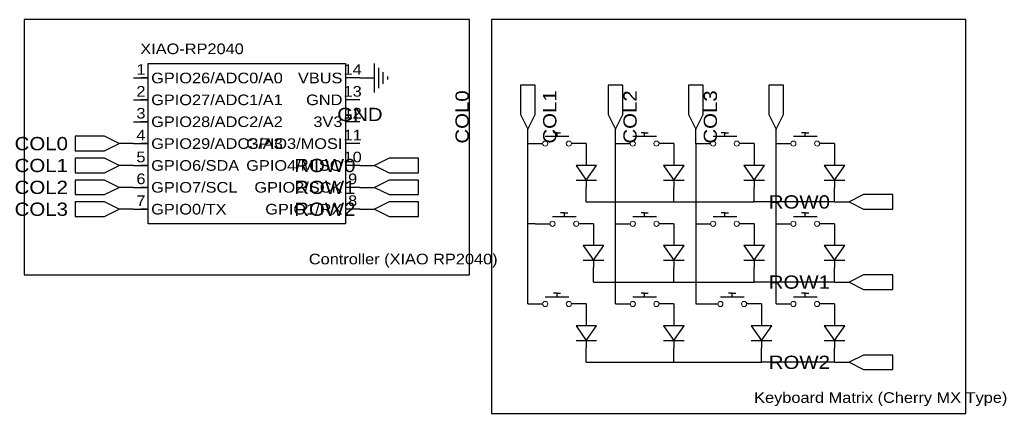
# Model space of a CAD drawing. Header units: millimetres. Extents: x 7 to 178, y 72 to 141.
import ezdxf
from ezdxf.enums import TextEntityAlignment as Align

# ---------------------------------------------------------------- set-up
doc = ezdxf.new("R2010")
doc.units = ezdxf.units.MM
doc.header["$MEASUREMENT"] = 0
doc.styles.get("Standard").update_dxf_attribs({"font": 'arial.ttf'})

msp = doc.modelspace()

# ---------------------------------------------------------------- linework, layer by layer
at = {"color": 1, "true_color": 0x000000}
for points in [[(7.62, 140.97), (7.62, 96.52), (85.09, 96.52), (85.09, 140.97)], [(88.9, 140.97), (88.9, 72.39), (171.45, 72.39), (171.45, 140.97)]]:
    msp.add_lwpolyline(points, close=True, dxfattribs=at)
at = {"color": 1, "true_color": 0xa00000}
for points in [[(29.21, 130.81), (29.21, 133.35)], [(29.21, 133.35), (63.5, 133.35)], [(63.5, 133.35), (63.5, 130.81)], [(68.58, 128.27), (68.58, 133.35)], [(69.34, 129.03), (69.34, 132.59)], [(29.21, 130.81), (27.94, 130.81)], [(29.21, 127), (29.21, 130.81)], [(63.5, 130.81), (63.5, 127)], [(64.77, 130.81), (63.5, 130.81)], [(70.1, 129.79), (70.1, 131.83)], [(70.87, 130.56), (70.87, 131.06)], [(29.21, 127), (27.94, 127)], [(29.21, 123.19), (29.21, 127)], [(63.5, 127), (63.5, 123.19)], [(64.77, 127), (63.5, 127)], [(29.21, 123.19), (27.94, 123.19)], [(29.21, 119.38), (29.21, 123.19)], [(63.5, 123.19), (63.5, 105.41)], [(64.77, 123.19), (63.5, 123.19)], [(98.27, 120.65), (100.33, 120.65)], [(100.33, 121.28), (99.69, 121.28)], [(100.33, 120.65), (100.33, 121.28)], [(100.33, 121.28), (100.96, 121.28)], [(100.33, 120.65), (102.39, 120.65)], [(113.51, 120.65), (115.57, 120.65)], [(115.57, 121.28), (114.94, 121.28)], [(115.57, 120.65), (115.57, 121.28)], [(115.57, 121.28), (116.21, 121.28)], [(115.57, 120.65), (117.63, 120.65)], [(127.48, 120.65), (129.54, 120.65)], [(129.54, 121.28), (128.9, 121.28)], [(129.54, 120.65), (129.54, 121.28)], [(129.54, 121.28), (130.17, 121.28)], [(129.54, 120.65), (131.6, 120.65)], [(141.45, 120.65), (143.51, 120.65)], [(143.51, 121.28), (142.87, 121.28)], [(143.51, 120.65), (143.51, 121.28)], [(143.51, 121.28), (144.14, 121.28)], [(143.51, 120.65), (145.57, 120.65)], [(29.21, 119.38), (27.94, 119.38)], [(29.21, 105.41), (29.21, 119.38)], [(64.77, 119.38), (63.5, 119.38)], [(105.41, 116.84), (105.41, 115.57)], [(120.65, 116.84), (120.65, 115.57)], [(134.62, 116.84), (134.62, 115.57)], [(148.59, 116.84), (148.59, 115.57)], [(29.21, 115.57), (27.94, 115.57)], [(64.77, 115.57), (63.5, 115.57)], [(29.21, 111.76), (27.94, 111.76)], [(64.77, 111.76), (63.5, 111.76)], [(103.63, 113.03), (107.19, 113.03)], [(105.41, 113.03), (105.41, 111.76)], [(118.87, 113.03), (122.43, 113.03)], [(120.65, 113.03), (120.65, 111.76)], [(132.84, 113.03), (136.4, 113.03)], [(134.62, 113.03), (134.62, 111.76)], [(146.81, 113.03), (150.37, 113.03)], [(148.59, 113.03), (148.59, 111.76)], [(29.21, 107.95), (27.94, 107.95)], [(64.77, 107.95), (63.5, 107.95)], [(99.54, 106.68), (101.6, 106.68)], [(101.6, 107.31), (100.96, 107.31)], [(101.6, 106.68), (101.6, 107.31)], [(101.6, 107.31), (102.23, 107.31)], [(101.6, 106.68), (103.66, 106.68)], [(113.51, 106.68), (115.57, 106.68)], [(115.57, 107.31), (114.94, 107.31)], [(115.57, 106.68), (115.57, 107.31)], [(115.57, 107.31), (116.21, 107.31)], [(115.57, 106.68), (117.63, 106.68)], [(127.48, 106.68), (129.54, 106.68)], [(129.54, 107.31), (128.9, 107.31)], [(129.54, 106.68), (129.54, 107.31)], [(129.54, 107.31), (130.17, 107.31)], [(129.54, 106.68), (131.6, 106.68)], [(141.45, 106.68), (143.51, 106.68)], [(143.51, 107.31), (142.87, 107.31)], [(143.51, 106.68), (143.51, 107.31)], [(143.51, 107.31), (144.14, 107.31)], [(143.51, 106.68), (145.57, 106.68)], [(63.5, 105.41), (29.21, 105.41)], [(106.68, 102.87), (106.68, 101.6)], [(120.65, 102.87), (120.65, 101.6)], [(134.62, 102.87), (134.62, 101.6)], [(148.59, 102.87), (148.59, 101.6)], [(104.9, 99.06), (108.46, 99.06)], [(106.68, 99.06), (106.68, 97.79)], [(118.87, 99.06), (122.43, 99.06)], [(120.65, 99.06), (120.65, 97.79)], [(132.84, 99.06), (136.4, 99.06)], [(134.62, 99.06), (134.62, 97.79)], [(146.81, 99.06), (150.37, 99.06)], [(148.59, 99.06), (148.59, 97.79)], [(98.27, 92.71), (100.33, 92.71)], [(100.33, 93.34), (99.69, 93.34)], [(100.33, 92.71), (100.33, 93.34)], [(100.33, 93.34), (100.96, 93.34)], [(100.33, 92.71), (102.39, 92.71)], [(113.51, 92.71), (115.57, 92.71)], [(115.57, 93.34), (114.94, 93.34)], [(115.57, 92.71), (115.57, 93.34)], [(115.57, 93.34), (116.21, 93.34)], [(115.57, 92.71), (117.63, 92.71)], [(128.75, 92.71), (130.81, 92.71)], [(130.81, 93.34), (130.17, 93.34)], [(130.81, 92.71), (130.81, 93.34)], [(130.81, 93.34), (131.44, 93.34)], [(130.81, 92.71), (132.87, 92.71)], [(141.45, 92.71), (143.51, 92.71)], [(143.51, 93.34), (142.87, 93.34)], [(143.51, 92.71), (143.51, 93.34)], [(143.51, 93.34), (144.14, 93.34)], [(143.51, 92.71), (145.57, 92.71)], [(105.41, 88.9), (105.41, 87.63)], [(120.65, 88.9), (120.65, 87.63)], [(135.89, 88.9), (135.89, 87.63)], [(148.59, 88.9), (148.59, 87.63)], [(103.63, 85.09), (107.19, 85.09)], [(105.41, 85.09), (105.41, 83.82)], [(118.87, 85.09), (122.43, 85.09)], [(120.65, 85.09), (120.65, 83.82)], [(134.11, 85.09), (137.67, 85.09)], [(135.89, 85.09), (135.89, 83.82)], [(146.81, 85.09), (150.37, 85.09)], [(148.59, 85.09), (148.59, 83.82)]]:
    msp.add_lwpolyline(points, dxfattribs=at)
at = {"color": 1, "true_color": 0x880000}
for points in [[(26.67, 130.81), (29.21, 130.81)], [(66.04, 130.81), (63.5, 130.81)], [(66.04, 130.81), (68.58, 130.81)], [(26.67, 127), (29.21, 127)], [(66.04, 127), (63.5, 127)], [(26.67, 123.19), (29.21, 123.19)], [(66.04, 123.19), (63.5, 123.19)], [(95.25, 119.38), (95.25, 121.92)], [(110.49, 119.38), (110.49, 121.92)], [(124.46, 119.38), (124.46, 121.92)], [(138.43, 119.38), (138.43, 121.92)], [(26.67, 119.38), (24.13, 119.38)], [(26.67, 119.38), (29.21, 119.38)], [(66.04, 119.38), (63.5, 119.38)], [(95.25, 119.38), (97.79, 119.38)], [(105.41, 119.38), (102.87, 119.38)], [(105.41, 119.38), (105.41, 116.84)], [(110.49, 119.38), (113.03, 119.38)], [(120.65, 119.38), (118.11, 119.38)], [(120.65, 119.38), (120.65, 116.84)], [(124.46, 119.38), (127, 119.38)], [(134.62, 119.38), (132.08, 119.38)], [(134.62, 119.38), (134.62, 116.84)], [(138.43, 119.38), (140.97, 119.38)], [(148.59, 119.38), (146.05, 119.38)], [(148.59, 119.38), (148.59, 116.84)], [(26.67, 115.57), (24.13, 115.57)], [(26.67, 115.57), (29.21, 115.57)], [(66.04, 115.57), (63.5, 115.57)], [(66.04, 115.57), (68.58, 115.57)], [(26.67, 111.76), (24.13, 111.76)], [(26.67, 111.76), (29.21, 111.76)], [(66.04, 111.76), (63.5, 111.76)], [(66.04, 111.76), (68.58, 111.76)], [(105.41, 109.22), (105.41, 111.76)], [(120.65, 109.22), (120.65, 111.76)], [(134.62, 109.22), (134.62, 111.76)], [(148.59, 109.22), (148.59, 111.76)], [(26.67, 107.95), (24.13, 107.95)], [(26.67, 107.95), (29.21, 107.95)], [(66.04, 107.95), (63.5, 107.95)], [(66.04, 107.95), (68.58, 107.95)], [(148.59, 109.22), (151.13, 109.22)], [(96.52, 105.41), (99.06, 105.41)], [(106.68, 105.41), (104.14, 105.41)], [(106.68, 105.41), (106.68, 102.87)], [(110.49, 105.41), (113.03, 105.41)], [(120.65, 105.41), (118.11, 105.41)], [(120.65, 105.41), (120.65, 102.87)], [(124.46, 105.41), (127, 105.41)], [(134.62, 105.41), (132.08, 105.41)], [(134.62, 105.41), (134.62, 102.87)], [(138.43, 105.41), (140.97, 105.41)], [(148.59, 105.41), (146.05, 105.41)], [(148.59, 105.41), (148.59, 102.87)], [(106.68, 95.25), (106.68, 97.79)], [(120.65, 95.25), (120.65, 97.79)], [(134.62, 95.25), (134.62, 97.79)], [(148.59, 95.25), (148.59, 97.79)], [(148.59, 95.25), (151.13, 95.25)], [(95.25, 91.44), (97.79, 91.44)], [(105.41, 91.44), (102.87, 91.44)], [(105.41, 91.44), (105.41, 88.9)], [(110.49, 91.44), (113.03, 91.44)], [(120.65, 91.44), (118.11, 91.44)], [(120.65, 91.44), (120.65, 88.9)], [(125.73, 91.44), (128.27, 91.44)], [(135.89, 91.44), (133.35, 91.44)], [(135.89, 91.44), (135.89, 88.9)], [(138.43, 91.44), (140.97, 91.44)], [(148.59, 91.44), (146.05, 91.44)], [(148.59, 91.44), (148.59, 88.9)], [(105.41, 81.28), (105.41, 83.82)], [(120.65, 81.28), (120.65, 83.82)], [(135.89, 81.28), (135.89, 83.82)], [(148.59, 81.28), (148.59, 83.82)], [(148.59, 81.28), (151.13, 81.28)]]:
    msp.add_lwpolyline(points, dxfattribs=at)
at = {"color": 1, "true_color": 0xa00000}
for points in [[(95.25, 121.92), (96.52, 124.46), (96.52, 129.54), (93.98, 129.54), (93.98, 124.46)], [(110.49, 121.92), (111.76, 124.46), (111.76, 129.54), (109.22, 129.54), (109.22, 124.46)], [(124.46, 121.92), (125.73, 124.46), (125.73, 129.54), (123.19, 129.54), (123.19, 124.46)], [(138.43, 121.92), (139.7, 124.46), (139.7, 129.54), (137.16, 129.54), (137.16, 124.46)], [(24.13, 119.38), (21.59, 120.65), (16.51, 120.65), (16.51, 118.11), (21.59, 118.11)], [(24.13, 115.57), (21.59, 116.84), (16.51, 116.84), (16.51, 114.3), (21.59, 114.3)], [(68.58, 115.57), (71.12, 114.3), (76.2, 114.3), (76.2, 116.84), (71.12, 116.84)], [(103.63, 115.57), (105.41, 113.03), (107.19, 115.57)], [(118.87, 115.57), (120.65, 113.03), (122.43, 115.57)], [(132.84, 115.57), (134.62, 113.03), (136.4, 115.57)], [(146.81, 115.57), (148.59, 113.03), (150.37, 115.57)], [(24.13, 111.76), (21.59, 113.03), (16.51, 113.03), (16.51, 110.49), (21.59, 110.49)], [(68.58, 111.76), (71.12, 110.49), (76.2, 110.49), (76.2, 113.03), (71.12, 113.03)], [(151.13, 109.22), (153.67, 107.95), (158.75, 107.95), (158.75, 110.49), (153.67, 110.49)], [(24.13, 107.95), (21.59, 109.22), (16.51, 109.22), (16.51, 106.68), (21.59, 106.68)], [(68.58, 107.95), (71.12, 106.68), (76.2, 106.68), (76.2, 109.22), (71.12, 109.22)], [(104.9, 101.6), (106.68, 99.06), (108.46, 101.6)], [(118.87, 101.6), (120.65, 99.06), (122.43, 101.6)], [(132.84, 101.6), (134.62, 99.06), (136.4, 101.6)], [(146.81, 101.6), (148.59, 99.06), (150.37, 101.6)], [(151.13, 95.25), (153.67, 93.98), (158.75, 93.98), (158.75, 96.52), (153.67, 96.52)], [(103.63, 87.63), (105.41, 85.09), (107.19, 87.63)], [(118.87, 87.63), (120.65, 85.09), (122.43, 87.63)], [(134.11, 87.63), (135.89, 85.09), (137.67, 87.63)], [(146.81, 87.63), (148.59, 85.09), (150.37, 87.63)], [(151.13, 81.28), (153.67, 80.01), (158.75, 80.01), (158.75, 82.55), (153.67, 82.55)]]:
    msp.add_lwpolyline(points, close=True, dxfattribs=at)
at = {"color": 1, "true_color": 0x008800}
for points in [[(95.25, 105.41), (95.25, 119.38)], [(110.49, 105.41), (110.49, 119.38)], [(124.46, 119.38), (124.46, 105.41)], [(138.43, 105.41), (138.43, 119.38)], [(96.52, 105.41), (95.25, 105.41)], [(95.25, 91.44), (95.25, 105.41)], [(110.49, 91.44), (110.49, 105.41)], [(124.46, 105.41), (124.46, 91.44)], [(138.43, 91.44), (138.43, 105.41)], [(124.46, 91.44), (125.73, 91.44)]]:
    msp.add_lwpolyline(points, dxfattribs=at)
at = {"color": 1, "true_color": 0xcc00ff}
for points in [[(105.41, 109.22), (120.65, 109.22)], [(120.65, 109.22), (134.62, 109.22)], [(148.59, 109.22), (134.62, 109.22)], [(106.68, 95.25), (120.65, 95.25)], [(120.65, 95.25), (134.62, 95.25)], [(148.59, 95.25), (134.62, 95.25)], [(105.41, 81.28), (120.65, 81.28)], [(120.65, 81.28), (135.89, 81.28)], [(148.59, 81.28), (135.89, 81.28)]]:
    msp.add_lwpolyline(points, dxfattribs=at)
at = {"color": 1, "lineweight": 0, "true_color": 0xa00000}
for centre in [(98.27, 119.38), (102.39, 119.38), (113.51, 119.38), (117.63, 119.38), (127.48, 119.38), (131.6, 119.38), (141.45, 119.38), (145.57, 119.38), (99.54, 105.41), (103.66, 105.41), (113.51, 105.41), (117.63, 105.41), (127.48, 105.41), (131.6, 105.41), (141.45, 105.41), (145.57, 105.41), (98.27, 91.44), (102.39, 91.44), (113.51, 91.44), (117.63, 91.44), (128.75, 91.44), (132.87, 91.44), (141.45, 91.44), (145.57, 91.44)]:
    msp.add_circle(centre, 0.449, dxfattribs=at)

# ---------------------------------------------------------------- texts
at = {"color": 1, "true_color": 0x000080, "width": 1.1}
for s, height, p in [('XIAO-RP2040', 1.8491, (36.83, 135.89)), ('GND', 2.311, (66.04, 124.46))]:
    msp.add_text(s, height=height, dxfattribs=at).set_placement(p, align=Align.MIDDLE_CENTER)
at = {"color": 1, "true_color": 0x000000, "width": 1.1}
for s, height, p in [('1', 1.85, (27.94, 130.81)), ('14', 1.849, (64.77, 130.81)), ('2', 1.85, (27.94, 127)), ('13', 1.849, (64.77, 127)), ('3', 1.85, (27.94, 123.19)), ('12', 1.849, (64.77, 123.19)), ('4', 1.85, (27.94, 119.38)), ('11', 1.849, (64.77, 119.38)), ('5', 1.85, (27.94, 115.57)), ('10', 1.849, (64.77, 115.57)), ('6', 1.85, (27.94, 111.76)), ('9', 1.85, (64.77, 111.76)), ('7', 1.85, (27.94, 107.95)), ('8', 1.85, (64.77, 107.95))]:
    msp.add_text(s, height=height, dxfattribs=at).set_placement(p, align=Align.BOTTOM_CENTER)
for s, height, p in [('GPIO26/ADC0/A0', 1.8491, (29.72, 130.81)), ('GPIO27/ADC1/A1', 1.8491, (29.72, 127)), ('GPIO28/ADC2/A2', 1.8491, (29.72, 123.19)), ('GPIO29/ADC3/A3', 1.8491, (29.72, 119.38)), ('GPIO6/SDA', 1.849, (29.72, 115.57)), ('GPIO7/SCL', 1.849, (29.72, 111.76)), ('GPIO0/TX', 1.849, (29.72, 107.95))]:
    msp.add_text(s, height=height, dxfattribs=at).set_placement(p, align=Align.MIDDLE_LEFT)
for s, p in [('VBUS', (62.99, 130.81)), ('GND', (62.99, 127)), ('3V3', (62.99, 123.19)), ('GPIO3/MOSI', (62.99, 119.38)), ('GPIO4/MISO', (62.99, 115.57)), ('GPIO2/SCK', (62.99, 111.76)), ('GPIO1/RX', (62.99, 107.95))]:
    msp.add_text(s, height=1.849, dxfattribs=at).set_placement(p, align=Align.MIDDLE_RIGHT)
at = {"color": 1, "true_color": 0x000080, "width": 1.1}
for s, p in [('COL0', (83.82, 119.38)), ('COL0', (83.82, 119.38)), ('COL1', (99.06, 119.38)), ('COL1', (99.06, 119.38)), ('COL2', (113.03, 119.38)), ('COL2', (113.03, 119.38)), ('COL3', (127, 119.38)), ('COL3', (127, 119.38))]:
    msp.add_text(s, height=2.311, rotation=90, dxfattribs=at).set_placement(p, align=Align.MIDDLE_LEFT)
for s, p in [('COL0', (15.24, 119.38)), ('COL0', (15.24, 119.38)), ('COL1', (15.24, 115.57)), ('COL1', (15.24, 115.57)), ('COL2', (15.24, 111.76)), ('COL2', (15.24, 111.76)), ('COL3', (15.24, 107.95)), ('COL3', (15.24, 107.95))]:
    msp.add_text(s, height=2.311, dxfattribs=at).set_placement(p, align=Align.MIDDLE_RIGHT)
for s, p in [('ROW0', (54.61, 115.57)), ('ROW0', (54.61, 115.57)), ('ROW1', (54.61, 111.76)), ('ROW1', (54.61, 111.76)), ('ROW0', (137.16, 109.22)), ('ROW0', (137.16, 109.22)), ('ROW2', (54.61, 107.95)), ('ROW2', (54.61, 107.95)), ('ROW1', (137.16, 95.25)), ('ROW1', (137.16, 95.25)), ('ROW2', (137.16, 81.28)), ('ROW2', (137.16, 81.28))]:
    msp.add_text(s, height=2.311, dxfattribs=at).set_placement(p, align=Align.MIDDLE_LEFT)
at = {"color": 1, "true_color": 0x000000, "width": 1.1}
for s, p in [('Controller (XIAO RP2040)', (57.15, 97.79)), ('Keyboard Matrix (Cherry MX Type)', (134.62, 73.66))]:
    msp.add_text(s, height=1.8491, dxfattribs=at).set_placement(p, align=Align.BOTTOM_LEFT)

doc.saveas('drawing.dxf')
